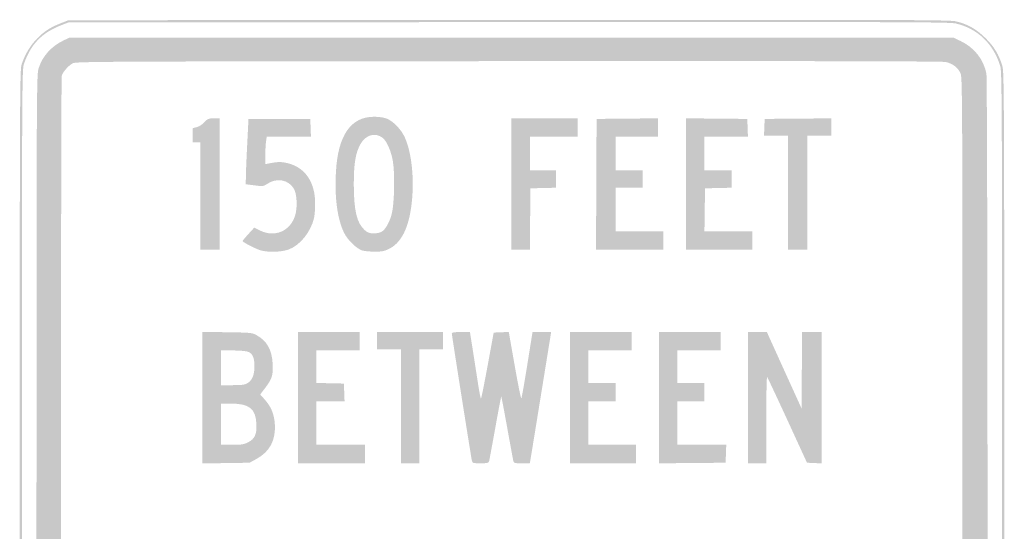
# Model space of a CAD drawing. Header units: inches. Extents: x -15 to 15, y -18 to 18.
# Tile 2 of 2: x -15 to 15, y 2.4 to 18. Entities that reach past the tile are written whole.
import ezdxf

# ---------------------------------------------------------------- set-up
doc = ezdxf.new("R2010")
doc.units = ezdxf.units.IN
doc.header["$MEASUREMENT"] = 0

msp = doc.modelspace()

# ---------------------------------------------------------------- hatches: boundary and pattern name
h = msp.add_hatch(color=7)
edge = h.paths.add_edge_path()
edge.add_spline(control_points=[(-13.465, -17.953), (-14.142, -17.817), (-14.674, -17.344), (-14.909, -16.667)], knot_values=[0, 0, 0, 0, 1, 1, 1, 1], degree=3, periodic=0)
edge.add_line((-14.909, -16.667), (-14.983, -16.452))
edge.add_line((-14.983, -16.452), (-14.983, 0))
edge.add_spline(control_points=[(-14.983, 0), (-14.983, 15.991), (-14.982, 16.457), (-14.922, 16.634), (-14.816, 16.944), (-14.661, 17.202), (-14.455, 17.411), (-14.236, 17.635), (-14.044, 17.758), (-13.717, 17.885)], knot_values=[0, 0, 0, 0, 1, 1, 1, 2, 2, 2, 3, 3, 3, 3], degree=3, periodic=0)
edge.add_line((-13.717, 17.885), (-13.498, 17.97))
edge.add_line((-13.498, 17.97), (-0.105, 17.979))
edge.add_spline(control_points=[(-0.105, 17.979), (11.842, 17.986), (13.312, 17.982), (13.507, 17.937), (13.866, 17.853), (14.129, 17.705), (14.41, 17.427), (14.675, 17.165), (14.814, 16.935), (14.923, 16.582), (14.981, 16.393), (14.983, 15.803), (14.983, 0), (14.983, -15.803), (14.981, -16.393), (14.923, -16.582), (14.814, -16.935), (14.675, -17.165), (14.41, -17.427), (14.24, -17.595), (14.088, -17.71), (13.942, -17.781), (13.483, -18.003), (14.672, -17.986), (-0.017, -17.983), (-7.341, -17.981), (-13.393, -17.968), (-13.465, -17.953)], knot_values=[0, 0, 0, 0, 1, 1, 1, 2, 2, 2, 3, 3, 3, 4, 4, 4, 5, 5, 5, 6, 6, 6, 7, 7, 7, 8, 8, 8, 9, 9, 9, 9], degree=3, periodic=0)
edge = h.paths.add_edge_path(flags=0)
edge.add_spline(control_points=[(13.513, -17.87), (14.168, -17.715), (14.65, -17.254), (14.857, -16.582), (14.915, -16.393), (14.917, -15.803), (14.917, 0), (14.917, 15.803), (14.915, 16.393), (14.857, 16.582), (14.649, 17.257), (14.166, 17.718), (13.507, 17.871), (13.312, 17.916), (11.842, 17.92), (-0.105, 17.913)], knot_values=[0, 0, 0, 0, 1, 1, 1, 2, 2, 2, 3, 3, 3, 4, 4, 4, 5, 5, 5, 5], degree=3, periodic=0)
edge.add_line((-0.105, 17.913), (-13.498, 17.904))
edge.add_line((-13.498, 17.904), (-13.717, 17.819))
edge.add_spline(control_points=[(-13.717, 17.819), (-14.315, 17.586), (-14.65, 17.237), (-14.856, 16.634), (-14.916, 16.457), (-14.917, 15.991), (-14.917, 0), (-14.917, -16.042), (-14.916, -16.457), (-14.855, -16.634), (-14.705, -17.071), (-14.486, -17.378), (-14.177, -17.584), (-13.967, -17.724), (-13.691, -17.842), (-13.465, -17.887), (-13.393, -17.902), (-7.341, -17.915), (-0.017, -17.917), (11.789, -17.919), (13.324, -17.914), (13.513, -17.87)], knot_values=[0, 0, 0, 0, 1, 1, 1, 2, 2, 2, 3, 3, 3, 4, 4, 4, 5, 5, 5, 6, 6, 6, 7, 7, 7, 7], degree=3, periodic=0)
h = msp.add_hatch(color=7)
edge = h.paths.add_edge_path()
edge.add_spline(control_points=[(-13.432, -17.428), (-13.877, -17.32), (-14.27, -16.949), (-14.405, -16.512), (-14.472, -16.297), (-14.472, -16.245), (-14.472, 0), (-14.472, 16.245), (-14.472, 16.297), (-14.405, 16.512), (-14.293, 16.874), (-14.021, 17.178), (-13.647, 17.356)], knot_values=[0, 0, 0, 0, 1, 1, 1, 2, 2, 2, 3, 3, 3, 4, 4, 4, 4], degree=3, periodic=0)
edge.add_line((-13.647, 17.356), (-13.465, 17.442))
edge.add_line((-13.465, 17.442), (-0.017, 17.442))
edge.add_line((-0.017, 17.442), (13.432, 17.442))
edge.add_line((13.432, 17.442), (13.654, 17.337))
edge.add_spline(control_points=[(13.654, 17.337), (14.07, 17.14), (14.358, 16.775), (14.439, 16.34), (14.485, 16.094), (14.485, -16.094), (14.439, -16.34), (14.358, -16.775), (14.07, -17.14), (13.654, -17.337)], knot_values=[0, 0, 0, 0, 1, 1, 1, 2, 2, 2, 3, 3, 3, 3], degree=3, periodic=0)
edge.add_line((13.654, -17.337), (13.432, -17.442))
edge.add_line((13.432, -17.442), (0.05, -17.447))
edge.add_spline(control_points=[(0.05, -17.447), (-7.311, -17.45), (-13.378, -17.441), (-13.432, -17.428)], knot_values=[0, 0, 0, 0, 1, 1, 1, 1], degree=3, periodic=0)
edge = h.paths.add_edge_path(flags=0)
edge.add_spline(control_points=[(13.463, -16.588), (13.532, -16.536), (13.616, -16.432), (13.65, -16.357), (13.71, -16.225), (13.711, -15.772), (13.711, 0), (13.711, 15.772), (13.71, 16.225), (13.65, 16.357), (13.571, 16.53), (13.407, 16.655), (13.2, 16.699), (13.087, 16.723), (8.97, 16.731), (-0.116, 16.725), (-12.418, 16.717), (-13.274, 16.713), (-13.37, 16.66), (-13.502, 16.588), (-13.672, 16.393), (-13.704, 16.278), (-13.737, 16.162), (-13.737, -16.16), (-13.705, -16.276), (-13.673, -16.389), (-13.53, -16.559), (-13.401, -16.638), (-13.303, -16.698), (-12.91, -16.699), (0.019, -16.691)], knot_values=[0, 0, 0, 0, 1, 1, 1, 2, 2, 2, 3, 3, 3, 4, 4, 4, 5, 5, 5, 6, 6, 6, 7, 7, 7, 8, 8, 8, 9, 9, 9, 10, 10, 10, 10], degree=3, periodic=0)
edge.add_line((0.019, -16.691), (13.338, -16.683))
edge.add_line((13.338, -16.683), (13.463, -16.588))
h = msp.add_hatch(color=7)
edge = h.paths.add_edge_path()
edge.add_line((-9.488, 12.624), (-9.488, 14.257))
edge.add_line((-9.488, 14.257), (-9.604, 14.257))
edge.add_line((-9.604, 14.257), (-9.719, 14.257))
edge.add_line((-9.719, 14.257), (-9.719, 14.471))
edge.add_line((-9.719, 14.471), (-9.719, 14.684))
edge.add_line((-9.719, 14.684), (-9.59, 14.719))
edge.add_spline(control_points=[(-9.59, 14.719), (-9.514, 14.739), (-9.421, 14.8), (-9.36, 14.868), (-9.268, 14.974), (-9.244, 14.983), (-9.077, 14.983)], knot_values=[0, 0, 0, 0, 1, 1, 1, 2, 2, 2, 2], degree=3, periodic=0)
edge.add_line((-9.077, 14.983), (-8.894, 14.983))
edge.add_line((-8.894, 14.983), (-8.894, 12.987))
edge.add_line((-8.894, 12.987), (-8.894, 10.99))
edge.add_line((-8.894, 10.99), (-9.191, 10.99))
edge.add_line((-9.191, 10.99), (-9.488, 10.99))
edge.add_line((-9.488, 10.99), (-9.488, 12.624))
h = msp.add_hatch(color=7)
edge = h.paths.add_edge_path()
edge.add_spline(control_points=[(-4.566, 10.966), (-4.733, 11.02), (-5.007, 11.288), (-5.11, 11.5), (-5.316, 11.92), (-5.402, 12.564), (-5.358, 13.359), (-5.298, 14.461), (-4.907, 15.03), (-4.209, 15.032), (-4.047, 15.033), (-3.907, 15.012), (-3.807, 14.974), (-3.617, 14.9), (-3.374, 14.649), (-3.266, 14.413), (-3.053, 13.946), (-2.968, 13.144), (-3.054, 12.393), (-3.141, 11.639), (-3.373, 11.184), (-3.762, 11.002), (-3.895, 10.94), (-3.98, 10.925), (-4.191, 10.928), (-4.337, 10.929), (-4.505, 10.947), (-4.566, 10.966)], knot_values=[0, 0, 0, 0, 1, 1, 1, 2, 2, 2, 3, 3, 3, 4, 4, 4, 5, 5, 5, 6, 6, 6, 7, 7, 7, 8, 8, 8, 9, 9, 9, 9], degree=3, periodic=0)
edge = h.paths.add_edge_path(flags=0)
edge.add_spline(control_points=[(-3.958, 11.539), (-3.848, 11.611), (-3.73, 11.82), (-3.663, 12.063), (-3.581, 12.359), (-3.559, 13.296), (-3.625, 13.676), (-3.681, 14.002), (-3.816, 14.304), (-3.947, 14.399), (-4.175, 14.563), (-4.453, 14.48), (-4.611, 14.201), (-4.762, 13.934), (-4.813, 13.626), (-4.815, 12.987), (-4.816, 12.188), (-4.723, 11.795), (-4.483, 11.584), (-4.39, 11.502), (-4.342, 11.485), (-4.206, 11.485), (-4.108, 11.485), (-4.007, 11.507), (-3.958, 11.539)], knot_values=[0, 0, 0, 0, 1, 1, 1, 2, 2, 2, 3, 3, 3, 4, 4, 4, 5, 5, 5, 6, 6, 6, 7, 7, 7, 8, 8, 8, 8], degree=3, periodic=0)
for points in [[(-0.017, 12.987), (-0.017, 14.983), (0.99, 14.983), (1.997, 14.983), (1.997, 14.703), (1.997, 14.422), (1.271, 14.422), (0.545, 14.422), (0.545, 13.911), (0.545, 13.399), (0.941, 13.399), (1.337, 13.399), (1.337, 13.136), (1.337, 12.873), (0.949, 12.864), (0.561, 12.855), (0.552, 11.922), (0.544, 10.99), (0.264, 10.99), (-0.017, 10.99), (-0.017, 12.987)], [(2.566, 12.979), (2.574, 14.967), (3.507, 14.976), (4.439, 14.985), (4.439, 14.703), (4.439, 14.422), (3.795, 14.422), (3.152, 14.422), (3.152, 13.911), (3.152, 13.399), (3.564, 13.399), (3.977, 13.399), (3.977, 13.135), (3.977, 12.871), (3.564, 12.871), (3.152, 12.871), (3.152, 12.211), (3.152, 11.551), (3.878, 11.551), (4.604, 11.551), (4.604, 11.271), (4.604, 10.99), (3.581, 10.99), (2.557, 10.99), (2.566, 12.979)], [(5.297, 12.987), (5.297, 14.985), (6.229, 14.976), (7.162, 14.967), (7.171, 14.695), (7.181, 14.422), (6.519, 14.422), (5.858, 14.422), (5.858, 13.911), (5.858, 13.399), (6.271, 13.399), (6.683, 13.399), (6.683, 13.136), (6.683, 12.873), (6.279, 12.864), (5.875, 12.855), (5.866, 12.203), (5.857, 11.551), (6.583, 11.551), (7.31, 11.551), (7.31, 11.271), (7.31, 10.99), (6.304, 10.99), (5.297, 10.99), (5.297, 12.987)], [(8.399, 12.723), (8.399, 14.455), (8.035, 14.455), (7.67, 14.455), (7.68, 14.711), (7.69, 14.967), (8.705, 14.976), (9.719, 14.984), (9.719, 14.72), (9.719, 14.455), (9.356, 14.455), (8.993, 14.455), (8.993, 12.723), (8.993, 10.99), (8.696, 10.99), (8.399, 10.99), (8.399, 12.723)], [(-6.518, 6.485), (-6.518, 8.482), (-5.578, 8.482), (-4.637, 8.482), (-4.637, 8.201), (-4.637, 7.921), (-5.297, 7.921), (-5.957, 7.921), (-5.957, 7.427), (-5.957, 6.933), (-5.536, 6.923), (-5.116, 6.914), (-5.106, 6.642), (-5.096, 6.37), (-5.527, 6.37), (-5.957, 6.37), (-5.957, 5.71), (-5.957, 5.05), (-5.215, 5.05), (-4.472, 5.05), (-4.472, 4.769), (-4.472, 4.488), (-5.495, 4.488), (-6.518, 4.488), (-6.518, 6.485)], [(-3.383, 6.221), (-3.383, 7.954), (-3.746, 7.954), (-4.109, 7.954), (-4.109, 8.218), (-4.109, 8.482), (-3.102, 8.482), (-2.096, 8.482), (-2.096, 8.218), (-2.096, 7.954), (-2.459, 7.954), (-2.822, 7.954), (-2.822, 6.221), (-2.822, 4.488), (-3.102, 4.488), (-3.383, 4.488), (-3.383, 6.221)], [(1.766, 6.485), (1.766, 8.482), (2.706, 8.482), (3.647, 8.482), (3.647, 8.201), (3.647, 7.921), (2.987, 7.921), (2.327, 7.921), (2.327, 7.426), (2.327, 6.931), (2.739, 6.931), (3.152, 6.931), (3.152, 6.65), (3.152, 6.37), (2.739, 6.37), (2.327, 6.37), (2.327, 5.71), (2.327, 5.05), (3.053, 5.05), (3.779, 5.05), (3.779, 4.769), (3.779, 4.488), (2.772, 4.488), (1.766, 4.488), (1.766, 6.485)], [(4.472, 6.485), (4.472, 8.482), (5.413, 8.482), (6.353, 8.482), (6.353, 8.201), (6.353, 7.921), (5.693, 7.921), (5.033, 7.921), (5.033, 7.426), (5.033, 6.931), (5.446, 6.931), (5.858, 6.931), (5.858, 6.65), (5.858, 6.37), (5.446, 6.37), (5.033, 6.37), (5.033, 5.71), (5.033, 5.05), (5.777, 5.05), (6.521, 5.05), (6.511, 4.777), (6.502, 4.505), (5.487, 4.496), (4.472, 4.487), (4.472, 6.485)]]:
    msp.add_hatch(color=7).paths.add_polyline_path(points)
h = msp.add_hatch(color=7)
edge = h.paths.add_edge_path()
edge.add_spline(control_points=[(-7.659, 10.97), (-7.812, 11.018), (-8.202, 11.22), (-8.2, 11.25), (-8.199, 11.262), (-8.119, 11.358), (-8.022, 11.465)], knot_values=[0, 0, 0, 0, 1, 1, 1, 2, 2, 2, 2], degree=3, periodic=0)
edge.add_line((-8.022, 11.465), (-7.845, 11.659))
edge.add_line((-7.845, 11.659), (-7.67, 11.572))
edge.add_spline(control_points=[(-7.67, 11.572), (-7.216, 11.346), (-6.739, 11.555), (-6.596, 12.043), (-6.527, 12.279), (-6.547, 12.687), (-6.636, 12.838), (-6.801, 13.12), (-7.161, 13.186), (-7.452, 12.989), (-7.563, 12.914), (-7.58, 12.912), (-7.835, 12.945)], knot_values=[0, 0, 0, 0, 1, 1, 1, 2, 2, 2, 3, 3, 3, 4, 4, 4, 4], degree=3, periodic=0)
edge.add_line((-7.835, 12.945), (-8.102, 12.979))
edge.add_line((-8.102, 12.979), (-8.1, 13.214))
edge.add_spline(control_points=[(-8.1, 13.214), (-8.098, 13.343), (-8.08, 13.79), (-8.058, 14.208)], knot_values=[0, 0, 0, 0, 1, 1, 1, 1], degree=3, periodic=0)
edge.add_line((-8.058, 14.208), (-8.02, 14.967))
edge.add_line((-8.02, 14.967), (-7.079, 14.967))
edge.add_line((-7.079, 14.967), (-6.139, 14.967))
edge.add_line((-6.139, 14.967), (-6.129, 14.695))
edge.add_line((-6.129, 14.695), (-6.119, 14.422))
edge.add_line((-6.119, 14.422), (-6.793, 14.422))
edge.add_line((-6.793, 14.422), (-7.466, 14.422))
edge.add_line((-7.466, 14.422), (-7.487, 14.269))
edge.add_spline(control_points=[(-7.487, 14.269), (-7.499, 14.185), (-7.508, 13.998), (-7.508, 13.853)], knot_values=[0, 0, 0, 0, 1, 1, 1, 1], degree=3, periodic=0)
edge.add_line((-7.508, 13.853), (-7.508, 13.589))
edge.add_line((-7.508, 13.589), (-7.401, 13.611))
edge.add_spline(control_points=[(-7.401, 13.611), (-7.13, 13.666), (-7.015, 13.668), (-6.82, 13.618), (-6.286, 13.481), (-5.989, 13.038), (-5.991, 12.382), (-5.991, 12.224), (-6.007, 12.031), (-6.025, 11.951), (-6.122, 11.531), (-6.448, 11.124), (-6.792, 10.995), (-7.012, 10.913), (-7.436, 10.901), (-7.659, 10.97)], knot_values=[0, 0, 0, 0, 1, 1, 1, 2, 2, 2, 3, 3, 3, 4, 4, 4, 5, 5, 5, 5], degree=3, periodic=0)
h = msp.add_hatch(color=7)
edge = h.paths.add_edge_path()
edge.add_line((-9.422, 6.485), (-9.422, 8.486))
edge.add_line((-9.422, 8.486), (-8.672, 8.476))
edge.add_spline(control_points=[(-8.672, 8.476), (-7.975, 8.466), (-7.911, 8.46), (-7.787, 8.394), (-7.463, 8.22), (-7.307, 7.948), (-7.284, 7.52), (-7.266, 7.17), (-7.301, 7.056), (-7.507, 6.787)], knot_values=[0, 0, 0, 0, 1, 1, 1, 2, 2, 2, 3, 3, 3, 3], degree=3, periodic=0)
edge.add_line((-7.507, 6.787), (-7.664, 6.582))
edge.add_line((-7.664, 6.582), (-7.532, 6.435))
edge.add_spline(control_points=[(-7.532, 6.435), (-7.325, 6.203), (-7.231, 5.972), (-7.217, 5.654), (-7.195, 5.177), (-7.376, 4.841), (-7.772, 4.623)], knot_values=[0, 0, 0, 0, 1, 1, 1, 2, 2, 2, 2], degree=3, periodic=0)
edge.add_line((-7.772, 4.623), (-7.987, 4.505))
edge.add_line((-7.987, 4.505), (-8.705, 4.494))
edge.add_line((-8.705, 4.494), (-9.422, 4.483))
edge.add_line((-9.422, 4.483), (-9.422, 6.485))
edge = h.paths.add_edge_path(flags=0)
edge.add_spline(control_points=[(-8.037, 5.124), (-7.828, 5.231), (-7.766, 5.365), (-7.779, 5.679), (-7.797, 6.142), (-7.995, 6.304), (-8.542, 6.304)], knot_values=[0, 0, 0, 0, 1, 1, 1, 2, 2, 2, 2], degree=3, periodic=0)
edge.add_line((-8.542, 6.304), (-8.861, 6.304))
edge.add_line((-8.861, 6.304), (-8.861, 5.677))
edge.add_line((-8.861, 5.677), (-8.861, 5.05))
edge.add_line((-8.861, 5.05), (-8.522, 5.05))
edge.add_spline(control_points=[(-8.522, 5.05), (-8.235, 5.05), (-8.16, 5.061), (-8.037, 5.124)], knot_values=[0, 0, 0, 0, 1, 1, 1, 1], degree=3, periodic=0)
edge = h.paths.add_edge_path(flags=0)
edge.add_spline(control_points=[(-8.05, 6.927), (-7.906, 7.015), (-7.838, 7.179), (-7.838, 7.441), (-7.838, 7.705), (-7.897, 7.834), (-8.04, 7.884), (-8.098, 7.904), (-8.306, 7.921), (-8.503, 7.921)], knot_values=[0, 0, 0, 0, 1, 1, 1, 2, 2, 2, 3, 3, 3, 3], degree=3, periodic=0)
edge.add_line((-8.503, 7.921), (-8.861, 7.921))
edge.add_line((-8.861, 7.921), (-8.861, 7.393))
edge.add_line((-8.861, 7.393), (-8.861, 6.865))
edge.add_line((-8.861, 6.865), (-8.507, 6.865))
edge.add_spline(control_points=[(-8.507, 6.865), (-8.218, 6.865), (-8.133, 6.876), (-8.05, 6.927)], knot_values=[0, 0, 0, 0, 1, 1, 1, 1], degree=3, periodic=0)
h = msp.add_hatch(color=7)
edge = h.paths.add_edge_path()
edge.add_spline(control_points=[(-1.22, 4.563), (-1.246, 4.676), (-1.832, 8.388), (-1.832, 8.438), (-1.832, 8.471), (-1.763, 8.482), (-1.556, 8.482)], knot_values=[0, 0, 0, 0, 1, 1, 1, 2, 2, 2, 2], degree=3, periodic=0)
edge.add_line((-1.556, 8.482), (-1.28, 8.482))
edge.add_line((-1.28, 8.482), (-1.195, 7.946))
edge.add_spline(control_points=[(-1.195, 7.946), (-1.149, 7.651), (-1.077, 7.19), (-1.036, 6.923), (-0.995, 6.655), (-0.953, 6.445), (-0.943, 6.455), (-0.933, 6.465), (-0.841, 6.922), (-0.74, 7.469)], knot_values=[0, 0, 0, 0, 1, 1, 1, 2, 2, 2, 3, 3, 3, 3], degree=3, periodic=0)
edge.add_line((-0.74, 7.469), (-0.557, 8.465))
edge.add_line((-0.557, 8.465), (-0.327, 8.475))
edge.add_line((-0.327, 8.475), (-0.098, 8.484))
edge.add_line((-0.098, 8.484), (0.082, 7.461))
edge.add_spline(control_points=[(0.082, 7.461), (0.181, 6.897), (0.272, 6.448), (0.284, 6.461), (0.296, 6.474), (0.377, 6.934), (0.465, 7.483)], knot_values=[0, 0, 0, 0, 1, 1, 1, 2, 2, 2, 2], degree=3, periodic=0)
edge.add_line((0.465, 7.483), (0.625, 8.482))
edge.add_line((0.625, 8.482), (0.909, 8.482))
edge.add_line((0.909, 8.482), (1.192, 8.482))
edge.add_line((1.192, 8.482), (0.886, 6.592))
edge.add_spline(control_points=[(0.886, 6.592), (0.718, 5.553), (0.572, 4.655), (0.561, 4.596)], knot_values=[0, 0, 0, 0, 1, 1, 1, 1], degree=3, periodic=0)
edge.add_line((0.561, 4.596), (0.542, 4.488))
edge.add_line((0.542, 4.488), (0.298, 4.488))
edge.add_spline(control_points=[(0.298, 4.488), (0.059, 4.488), (0.054, 4.49), (0.036, 4.579), (0.026, 4.629), (-0.058, 5.085), (-0.15, 5.593), (-0.242, 6.101), (-0.321, 6.52), (-0.326, 6.525), (-0.331, 6.53), (-0.413, 6.1), (-0.508, 5.569), (-0.604, 5.038), (-0.689, 4.578), (-0.698, 4.546), (-0.711, 4.498), (-0.754, 4.488), (-0.959, 4.488), (-1.185, 4.488), (-1.205, 4.494), (-1.22, 4.563)], knot_values=[0, 0, 0, 0, 1, 1, 1, 2, 2, 2, 3, 3, 3, 4, 4, 4, 5, 5, 5, 6, 6, 6, 7, 7, 7, 7], degree=3, periodic=0)
h = msp.add_hatch(color=7)
edge = h.paths.add_edge_path()
edge.add_line((7.178, 6.485), (7.178, 8.482))
edge.add_line((7.178, 8.482), (7.468, 8.482))
edge.add_line((7.468, 8.482), (7.757, 8.482))
edge.add_line((7.757, 8.482), (8.284, 7.319))
edge.add_line((8.284, 7.319), (8.812, 6.157))
edge.add_line((8.812, 6.157), (8.821, 7.319))
edge.add_line((8.821, 7.319), (8.829, 8.482))
edge.add_line((8.829, 8.482), (9.126, 8.482))
edge.add_line((9.126, 8.482), (9.422, 8.482))
edge.add_line((9.422, 8.482), (9.422, 6.484))
edge.add_line((9.422, 6.484), (9.422, 4.485))
edge.add_line((9.422, 4.485), (9.2, 4.495))
edge.add_line((9.2, 4.495), (8.978, 4.505))
edge.add_line((8.978, 4.505), (8.384, 5.798))
edge.add_spline(control_points=[(8.384, 5.798), (8.056, 6.509), (7.778, 7.102), (7.764, 7.115), (7.75, 7.129), (7.739, 6.543), (7.739, 5.814)], knot_values=[0, 0, 0, 0, 1, 1, 1, 2, 2, 2, 2], degree=3, periodic=0)
edge.add_line((7.739, 5.814), (7.739, 4.488))
edge.add_line((7.739, 4.488), (7.459, 4.488))
edge.add_line((7.459, 4.488), (7.178, 4.488))
edge.add_line((7.178, 4.488), (7.178, 6.485))

doc.saveas('drawing.dxf')
